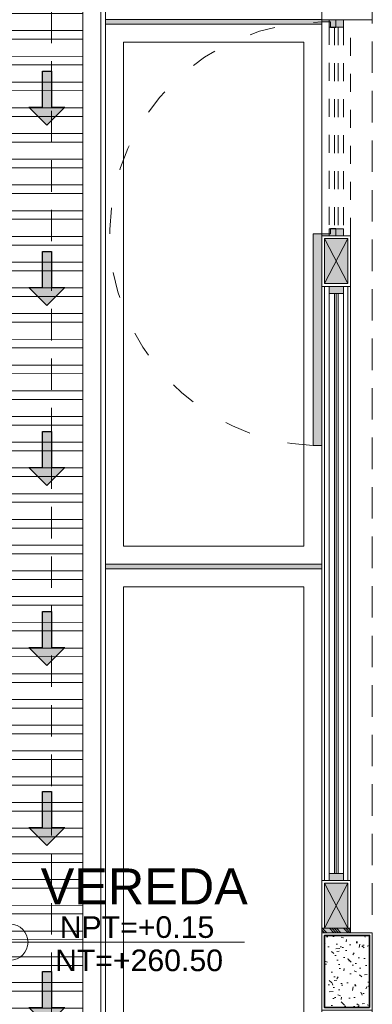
# Model space of a CAD drawing. Header units: millimetres. Extents: x -8931983 to 9630244, y 4 to 18563053.
# Tile 62 of 256: x 349133.6 to 349135.56, y 9281948.21 to 9281953.68. Entities that reach past the tile are written whole.
import ezdxf

# ---------------------------------------------------------------- set-up
doc = ezdxf.new("R2010")
doc.units = ezdxf.units.MM
for name, pattern in [('01 nivel$0$HIDDEN2', [0.1875, 0.125, -0.0625]), ('ACAD_ISO03W100', [30, 12, -18]), ('CONTINUA', [0]), ('DASHED2', [0.375, 0.25, -0.125]), ('HIDDEN', [9.524999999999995, 6.349999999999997, -3.174999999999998])]:
    doc.linetypes.add(name, pattern=pattern)
for name, color, linetype, lineweight in [('.', 7, 'Continuous', 0), ('0_ CUNETAS', 151, 'Continuous', 5), ('0_PROYECCIONES 1', 1, 'DASHED2', 0), ('0_VANOS', 30, 'Continuous', 9), ('COLUMNAS', 3, 'Continuous', 35), ('COLUMNETAS TOP', 253, 'Continuous', 0), ('CUNETAS', 5, 'Continuous', 0), ('G-ANNO-DIMS', 7, 'Continuous', 5), ('JUNTAS DE DILATACIÓN', 160, 'CONTINUA', 9), ('LPUERTAS', 7, 'Continuous', 5), ('MURO', 133, 'Continuous', 15), ('Proyecciones 2', 251, 'HIDDEN', 5), ('PUERTAS-1.5', 1, 'Continuous', 9), ('TARRAJEO', 32, 'Continuous', 0), ('TEXTO AMBIENTES', 7, 'Continuous', 30), ('vereda', 254, 'Continuous', 5)]:
    doc.layers.add(name, color=color, linetype=linetype, lineweight=lineweight)
doc.layers.add('0_COLUMNA ACHURADO', color=250, linetype='Continuous', lineweight=0, true_color=0x363636)
doc.layers.add('0_TEXTURA PISOS', color=252, linetype='Continuous', lineweight=0, true_color=0x8c8c8c)
doc.styles.add('Arial_1', font='arial.ttf', dxfattribs={"height": 0.15})

# ---------------------------------------------------------------- blocks, each defined once
blk = doc.blocks.new('*U3844')
at = {"layer": '.', "lineweight": 30}
h = blk.add_hatch(color=1, dxfattribs=at)
h.dxf.hatch_style = 1
h.paths.add_polyline_path([(-0.0249999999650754, -0.0500000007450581), (-0.0999999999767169, -0.0500000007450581), (0, -0.150000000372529), (0.1000000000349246, -0.0500000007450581), (0.0250000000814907, -0.0500000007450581), (0.0250000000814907, 0.1499999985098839), (-0.0249999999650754, 0.1499999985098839)])
at = {"layer": '0_ CUNETAS', "color": 1, "lineweight": 30}
blk.add_lwpolyline([(-0.099999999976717, -0.0500000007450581), (-0.0249999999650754, -0.0500000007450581), (-0.0249999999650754, 0.1499999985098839), (0.0250000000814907, 0.1499999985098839), (0.0250000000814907, -0.0500000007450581), (0.1000000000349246, -0.0500000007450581), (0, -0.150000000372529)], close=True, dxfattribs=at)
blk = doc.blocks.new('*U3817')
at = {"layer": '0_ CUNETAS', "color": 0, "linetype": 'ByBlock', "lineweight": -2, "transparency": 16777216}
for p in [(1.5e-15, 24), (1.4e-15, 23), (1.3e-15, 22), (1.3e-15, 21), (1.2e-15, 20), (1.2e-15, 19)]:
    blk.add_blockref('*U3844', p, dxfattribs=at)
blk = doc.blocks.new('red drenaje')
at = {"layer": '0_ CUNETAS', "lineweight": 0}
h = blk.add_hatch(dxfattribs=at)
h.set_pattern_fill('ANSI32', color=256, scale=0.015, angle=135)
h.set_pattern_definition([(180, (7.400000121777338, 110.9101056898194), (0, -0.142875), []), (180, (7.352375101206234, 110.9577307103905), (0, -0.142875), [])])
h.paths.add_polyline_path([(-17.48002956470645, 13.09315802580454), (-17.08002956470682, 13.09315802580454), (-17.08002956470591, 69.90510566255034), (-17.48002956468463, 69.90510566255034)])
for p, q in [((-16.98002956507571, 70.0281056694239), (-16.98002956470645, 13.09315802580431)), ((-17.080029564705, 69.90510566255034), (-17.08002956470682, 13.60000024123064))]:
    blk.add_line(p, q, dxfattribs=at)
blk.add_lwpolyline([(-17.48002956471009, 69.90510566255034), (-17.08002956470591, 69.90510566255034), (-17.08002956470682, 13.09315802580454), (-17.48002956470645, 13.09315802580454), (-17.48002956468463, 69.90510566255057)], dxfattribs=at)
blk.add_blockref('*U3817', (-17.27955911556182, 11.23743466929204, 684.917766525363), dxfattribs=at)
blk = doc.blocks.new('columnas topico y donaciones')
at = {"layer": '0_COLUMNA ACHURADO'}
h = blk.add_hatch(dxfattribs=at)
h.set_pattern_fill('AR-CONC', color=256, scale=0.00088, angle=90.00000000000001)
h.set_pattern_definition([(140, (0, 0), (0.0140263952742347, 0.1603225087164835), [0.016764, -0.184404]), (85.00000000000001, (0, 0), (-0.1681300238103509, -0.0310142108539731), [0.0134112, -0.1475237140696]), (190.4514447, (0.00116886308, 0.01336016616), (-0.1541036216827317, 0.1293082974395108), [0.014247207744, -0.156719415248]), (136.1842, (-0.044704, 0), (0.0369972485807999, 0.2385495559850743), [0.025146, -0.2766059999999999]), (186.63555761, (-0.04162092, 0.019879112), (-0.2177349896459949, 0.2089156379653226), [0.0213708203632, -0.2350793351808]), (81.18415117, (-0.044704, 0), (-0.2177349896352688, 0.2089156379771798), [0.0201167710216, -0.2212845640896]), (111, (-0.033528, 0.022352), (0.0899933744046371, 0.1334206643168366), [0.016764, -0.184404]), (56.00000000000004, (-0.033528, 0.022352), (-0.1620854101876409, 0.0543857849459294), [0.0134112, -0.1475232]), (161.451445, (-0.026028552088, 0.033470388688), (-0.0720920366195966, 0.1878064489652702), [0.014247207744, -0.1567191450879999]), (127.5, (0, 0), (-0.0744084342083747, 0.0027179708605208), [0, -0.14573504, 0, -0.1497584, 0, -0.148082]), (97.5, (0, 0), (-0.0881589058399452, 0.0588013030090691), [0, -0.08538464, 0, -0.14238224, 0, -0.0564388]), (57.50000000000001, (0, -0.04984496), (0.0050412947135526, 0.1193197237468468), [0, -0.05588, 0, -0.1743456, 0, -0.2313432]), (47.5, (0, -0.07219696), (-0.0223753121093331, 0.1303536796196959), [0, -0.072644, 0, -0.11578336, 0, -0.1642872])])
h.paths.add_polyline_path([(-7.049999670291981, 5.799999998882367), (-7.299999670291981, 5.799999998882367), (-7.299999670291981, 5.399999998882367), (-7.049999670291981, 5.399999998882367)])
at = {"layer": 'COLUMNAS', "color": 6}
blk.add_lwpolyline([(-7.049999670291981, 5.399999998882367), (-7.049999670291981, 5.799999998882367), (-7.299999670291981, 5.799999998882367), (-7.299999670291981, 5.399999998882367)], close=True, dxfattribs=at)
at = {"layer": 'TARRAJEO', "elevation": 7.823928e-10}
blk.add_lwpolyline([(-7.314999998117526, 10.88499999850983), (-7.314999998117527, 11.31500000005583), (-6.884999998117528, 11.31499999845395), (-6.884999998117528, 11.03499999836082), (-7.034999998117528, 11.03499999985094), (-7.034999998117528, 10.88499999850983)], close=True, dxfattribs=at)
at = {"layer": 'TARRAJEO'}
blk.add_lwpolyline([(-7.034999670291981, 5.384999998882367), (-7.034999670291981, 5.814999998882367), (-7.314999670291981, 5.814999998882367), (-7.314999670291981, 5.384999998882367)], close=True, dxfattribs=at)
blk = doc.blocks.new('00_PTA_ 01')
at = {"layer": 'PUERTAS-1.5', "true_color": 0xffffff}
h = blk.add_hatch(color=7, dxfattribs=at)
h.dxf.hatch_style = 1
h.paths.add_polyline_path([(1.970000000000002, 0.1050000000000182), (0.9900000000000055, 0.1049999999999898), (0.9900000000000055, 0.0649999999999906), (1.970000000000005, 0.0650000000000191)])
h = blk.add_hatch(color=7, dxfattribs=at)
h.dxf.hatch_style = 1
h.paths.add_polyline_path([(0, 0), (0.0349999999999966, 0), (0.0349999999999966, 0.0249999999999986), (0.009999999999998, 0.0250000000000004), (0.009999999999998, 0.0649999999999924), (0, 0.0649999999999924)])
h = blk.add_hatch(color=7, dxfattribs=at)
h.dxf.hatch_style = 1
h.paths.add_polyline_path([(1, 3.6e-15), (1, 0.0649999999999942), (0.9900000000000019, 0.0649999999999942), (0.9900000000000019, 0.0250000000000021), (0.9650000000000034, 0.0250000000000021), (0.9650000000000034, 3.6e-15)])
at = {"layer": 'PUERTAS-1.5'}
for points in [[(1.970000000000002, 0.1050000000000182), (0.9900000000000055, 0.1049999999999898), (0.9900000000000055, 0.0649999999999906), (1.970000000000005, 0.0650000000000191)], [(0, 0), (0.0349999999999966, 0), (0.0349999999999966, 0.0249999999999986), (0.009999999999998, 0.0250000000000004), (0.009999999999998, 0.0649999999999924), (0, 0.0649999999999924)], [(1, 3.6e-15), (1, 0.0649999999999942), (0.9900000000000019, 0.0649999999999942), (0.9900000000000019, 0.0250000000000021), (0.9650000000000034, 0.0250000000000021), (0.9650000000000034, 3.6e-15)]]:
    blk.add_lwpolyline(points, close=True, dxfattribs=at)
at = {"layer": 'PUERTAS-1.5', "linetype": 'ACAD_ISO03W100', "ltscale": 0.01}
blk.add_arc((0.9904164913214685, 0.0645919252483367), 0.9804165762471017, 2.362126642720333, 179.9761520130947, dxfattribs=at)
at = {"layer": 'PUERTAS-1.5', "linetype": 'HIDDEN', "ltscale": 0.25}
blk.add_arc((0.9900000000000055, 0.0650000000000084), 0.9799999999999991, 359.9999999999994, 1.2213e-12, dxfattribs=at)
blk = doc.blocks.new('*U1464')
at = {"linetype": 'Continuous', "lineweight": 0, "true_color": 0xbebebe}
for points in [[(3037.252435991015, 1360.543106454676), (3037.212435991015, 1360.543106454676), (3037.212435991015, 1360.463106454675), (3037.252435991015, 1360.463106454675)], [(3040.512435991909, 1360.543106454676), (3040.472435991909, 1360.543106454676), (3040.472435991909, 1360.463106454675), (3040.512435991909, 1360.463106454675)]]:
    blk.add_hatch(color=9, dxfattribs=at).paths.add_polyline_path(points)
at = {"layer": '0_VANOS', "linetype": 'Continuous'}
for p, q in [((3037.252435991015, 1360.513106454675), (3040.472435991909, 1360.513106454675)), ((3037.252435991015, 1360.503106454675), (3040.472435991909, 1360.503106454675)), ((3037.252435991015, 1360.493106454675), (3040.472435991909, 1360.493106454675))]:
    blk.add_line(p, q, dxfattribs=at)
for points in [[(3037.212435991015, 1360.543106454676), (3037.212435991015, 1360.463106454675), (3037.252435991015, 1360.463106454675), (3037.252435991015, 1360.543106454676)], [(3037.252435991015, 1360.543106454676), (3040.472435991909, 1360.543106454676), (3040.472435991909, 1360.463106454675), (3037.252435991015, 1360.463106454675)], [(3040.472435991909, 1360.543106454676), (3040.472435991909, 1360.463106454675), (3040.512435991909, 1360.463106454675), (3040.512435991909, 1360.543106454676)]]:
    blk.add_lwpolyline(points, close=True, dxfattribs=at)
blk = doc.blocks.new('*U1274')
at = {"linetype": 'Continuous', "true_color": 0xbebebe}
for points in [[(3032.131410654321, 1351.188780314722), (3032.131410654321, 1351.268780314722), (3032.171410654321, 1351.268780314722), (3032.171410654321, 1351.188780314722)], [(3033.291410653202, 1351.188780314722), (3033.291410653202, 1351.268780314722), (3033.331410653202, 1351.268780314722), (3033.331410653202, 1351.188780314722)]]:
    blk.add_hatch(color=9, dxfattribs=at).paths.add_polyline_path(points)
at = {"layer": '0_VANOS', "linetype": 'Continuous'}
for p, q in [((3032.131410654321, 1351.268780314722), (3032.171410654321, 1351.268780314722)), ((3032.131410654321, 1351.268780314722), (3032.131410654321, 1351.188780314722)), ((3032.171410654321, 1351.268780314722), (3032.171410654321, 1351.188780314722)), ((3033.291410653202, 1351.188780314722), (3033.291410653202, 1351.268780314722)), ((3033.291410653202, 1351.268780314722), (3033.331410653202, 1351.268780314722)), ((3033.331410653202, 1351.268780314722), (3033.331410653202, 1351.188780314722)), ((3032.171410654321, 1351.188780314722), (3032.131410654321, 1351.188780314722)), ((3033.331410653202, 1351.188780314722), (3033.291410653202, 1351.188780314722))]:
    blk.add_line(p, q, dxfattribs=at)
at = {"layer": '0_VANOS', "linetype": '01 nivel$0$HIDDEN2', "ltscale": 0.5}
for p, q in [((3032.170780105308, 1351.268780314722), (3033.29078010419, 1351.268780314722)), ((3032.171410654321, 1351.238780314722), (3033.291410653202, 1351.238780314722)), ((3032.171410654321, 1351.218780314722), (3033.291410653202, 1351.218780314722)), ((3032.171410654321, 1351.188780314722), (3033.291410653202, 1351.188780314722))]:
    blk.add_line(p, q, dxfattribs=at)
at = {"layer": '0_VANOS', "linetype": '01 nivel$0$HIDDEN2'}
blk.add_line((3033.291410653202, 1351.268780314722), (3033.331410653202, 1351.268780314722), dxfattribs=at)
blk = doc.blocks.new('edf 2 pg bloque')
at = {"layer": '.', "true_color": 0xadddf7, "transparency": 33554572}
h = blk.add_hatch(color=141, dxfattribs=at)
h.dxf.hatch_style = 1
h.paths.add_polyline_path([(-7.329999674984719, -5.5), (-7.329999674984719, -5.475000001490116), (-7.169999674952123, -5.475000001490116), (-7.169999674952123, -5.5)])
at = {"layer": 'COLUMNETAS TOP', "true_color": 0xc0c0c0}
for points in [[(-7.314999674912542, -1.644999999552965), (-7.314999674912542, -1.894999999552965), (-7.184999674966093, -1.894999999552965), (-7.184999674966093, -1.644999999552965)], [(-7.314999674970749, -5.475000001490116), (-7.314999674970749, -5.225000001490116), (-7.184999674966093, -5.225000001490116), (-7.184999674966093, -5.475000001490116)]]:
    blk.add_hatch(color=9, dxfattribs=at).paths.add_polyline_path(points)
at = {"layer": 'JUNTAS DE DILATACIÓN'}
h = blk.add_hatch(dxfattribs=at)
h.set_pattern_fill('ANSI34', color=256, scale=0.0029, angle=90.09396363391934)
h.set_pattern_definition([(135.0939636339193, (1525.811895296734, -5585.505869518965), (-0.0389999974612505, -0.0391281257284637), []), (135.0939636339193, (1525.811873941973, -5585.492848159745), (-0.0389999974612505, -0.0391281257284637), []), (135.0939636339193, (1525.81185258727, -5585.479826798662), (-0.0389999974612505, -0.0391281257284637), []), (135.0939636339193, (1525.811831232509, -5585.466805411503), (-0.0389999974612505, -0.0391281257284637), [])])
h.paths.add_polyline_path([(-7.329999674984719, -5.5), (-7.329999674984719, -5.475000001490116), (-7.169999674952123, -5.475000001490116), (-7.169999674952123, -5.5)])
at = {"layer": '0_PROYECCIONES 1', "ltscale": 0.7}
for points, elevation in [([(-8.830000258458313, 1.6699531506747), (1.49999973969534, 1.6699531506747), (1.49999973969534, -12.6600468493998), (-8.830000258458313, -12.6600468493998)], 1410.932808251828), ([(-7.050000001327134, -0.430000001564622), (-7.329999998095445, -0.430000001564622), (-7.329999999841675, -10.89999999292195), (-7.050000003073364, -10.89999999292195)], 726.0150417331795)]:
    blk.add_lwpolyline(points, close=True, dxfattribs=dict(at, elevation=elevation))
at = {"layer": 'COLUMNETAS TOP'}
for p, q in [((-7.314999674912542, -1.894999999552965, 726.0150417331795), (-7.184999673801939, -1.644999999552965, 726.0150417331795)), ((-7.314999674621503, -1.644999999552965, 726.0150417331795), (-7.184999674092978, -1.894999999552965, 726.0150417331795)), ((-7.314999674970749, -5.225000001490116, 726.0150417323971), (-7.184999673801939, -5.47499999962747, 726.0150417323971)), ((-7.314999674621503, -5.475000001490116, 726.0150417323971), (-7.184999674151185, -5.22499999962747, 726.0150417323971))]:
    blk.add_line(p, q, dxfattribs=at)
for points, elevation in [([(-7.314999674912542, -1.644999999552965), (-7.314999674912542, -1.894999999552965), (-7.184999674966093, -1.894999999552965), (-7.184999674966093, -1.644999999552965)], 726.0150417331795), ([(-7.314999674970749, -5.475000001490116), (-7.314999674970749, -5.225000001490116), (-7.184999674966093, -5.225000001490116), (-7.184999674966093, -5.475000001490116)], 726.0150417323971)]:
    blk.add_lwpolyline(points, close=True, dxfattribs=dict(at, elevation=elevation))
at = {"layer": 'JUNTAS DE DILATACIÓN', "elevation": 726.0150417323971}
blk.add_lwpolyline([(-7.329999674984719, -5.5), (-7.329999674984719, -5.475000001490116), (-7.169999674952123, -5.475000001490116), (-7.169999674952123, -5.5)], close=True, dxfattribs=at)
at = {"layer": 'MURO'}
for p, q in [((-7.314994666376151, -5.210000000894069, 726.0150417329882), (-7.314994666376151, -1.910000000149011, 726.0150417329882)), ((-7.184993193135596, -5.210000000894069, 726.0150417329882), (-7.184999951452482, -1.910000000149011, 726.0150417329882))]:
    blk.add_line(p, q, dxfattribs=at)
at = {"layer": 'Proyecciones 2', "linetype": 'DASHED2', "ltscale": 0.3, "elevation": 726.0150417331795}
blk.add_lwpolyline([(-7.170000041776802, -1.630000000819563), (-7.170000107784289, -0.430000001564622), (-7.329999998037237, -0.430000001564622), (-7.32999993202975, -1.630000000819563)], close=True, dxfattribs=at)
at = {"layer": 'TARRAJEO'}
for p, q in [((-7.329999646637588, -5.210000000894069, 726.0150417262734), (-7.329999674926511, -1.910000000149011, 726.0150417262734)), ((-7.169999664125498, -5.210000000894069, 726.0150417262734), (-7.169999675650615, -1.910000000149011, 726.0150417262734))]:
    blk.add_line(p, q, dxfattribs=at)
for points, elevation in [([(-7.329999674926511, -1.630000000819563), (-7.329999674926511, -1.910000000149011), (-7.169999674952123, -1.910000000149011), (-7.169999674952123, -1.630000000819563)], 726.0150417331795), ([(-7.329999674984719, -5.475000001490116), (-7.329999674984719, -5.210000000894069), (-7.169999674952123, -5.210000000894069), (-7.169999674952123, -5.475000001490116)], 726.0150417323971)]:
    blk.add_lwpolyline(points, close=True, dxfattribs=dict(at, elevation=elevation))
at = {"xscale": -1, "rotation": 90}
blk.add_blockref('*U1274', (1343.978780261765, 3031.70141065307, 726.0150417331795), dxfattribs=at)
at = {"layer": '0_VANOS', "xscale": -1, "rotation": 270}
blk.add_blockref('*U1464', (-1367.753106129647, -3042.422435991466, 726.0150417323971), dxfattribs=at)
at = {"layer": 'LPUERTAS', "xscale": -1.199999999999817, "yscale": 1.199999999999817, "zscale": 1.199999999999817, "rotation": 90}
blk.add_blockref('00_PTA_ 01', (-7.251999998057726, -0.430000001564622, 726.0150417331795), dxfattribs=at)
at = {"layer": 'TARRAJEO', "color": 6}
blk.add_blockref('columnas topico y donaciones', (-0.0149999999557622, -11.31499999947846, 726.0150417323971), dxfattribs=at)
blk = doc.blocks.new('JUNTA VEREDA')
at = {"layer": '.', "true_color": 0x939598}
h = blk.add_hatch(dxfattribs=at)
h.set_pattern_fill('ANGLE', color=252)
h.set_pattern_definition([(0, (0, 0), (0, 6.985), [5.08, -1.905]), (90, (0, 0), (-6.985, 4e-16), [5.08, -1.905])])
h.paths.add_polyline_path([(-0.01331989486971, 1.200000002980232), (0.0120801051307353, 1.200000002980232), (0.0120801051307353, 0), (-0.01331989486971, 0)])
h = blk.add_hatch(color=252, dxfattribs=at)
h.dxf.hatch_style = 1
h.paths.add_polyline_path([(0.0120801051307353, 1.200000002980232), (-0.01331989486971, 1.200000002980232), (-0.01331989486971, 0), (0.0120801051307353, 0)])
at = {"layer": '0_TEXTURA PISOS'}
h = blk.add_hatch(dxfattribs=at)
h.set_pattern_fill('ANGLE', color=256)
h.set_pattern_definition([(0, (-5477.766061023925, -1210.968031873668), (0, 6.985), [5.08, -1.905]), (90, (-5477.766061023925, -1210.968031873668), (-6.985, 4e-16), [5.08, -1.905])])
h.paths.add_polyline_path([(-0.01331989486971, 1.200000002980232), (0.0120801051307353, 1.200000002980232), (0.0120801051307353, 0), (-0.01331989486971, 0)])
at = {"layer": 'vereda'}
blk.add_lwpolyline([(-0.01331989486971, 1.200000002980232), (0.0120801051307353, 1.200000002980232), (0.0120801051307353, 0), (-0.01331989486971, 0)], close=True, dxfattribs=at)
blk = doc.blocks.new('Cotas de elevación - M_Cota de elevación - Destino rellenado-517392-Nivel 1')
at = {"layer": 'G-ANNO-DIMS'}
for p, q in [((0, -0.0015), (0, 0.0015)), ((-0.0015, 0), (0.013, 0))]:
    blk.add_line(p, q, dxfattribs=at)
blk.add_circle((0, 0), 0.001, dxfattribs=at)
blk = doc.blocks.new('verda bloque edf 02 pg')
at = {"layer": 'vereda'}
for points, elevation in [([(0, 3.7252903e-09), (-9.72999999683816, 3.7252903e-09), (-9.72999999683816, -13.32999999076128), (2.5611371e-09, -13.32999999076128)], 726.0150417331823), ([(-8.530030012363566, -4.253799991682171), (-8.530030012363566, -1.253799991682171), (-9.73003001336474, -1.253799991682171), (-9.730030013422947, -4.253799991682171)], 726.0150417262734), ([(-8.630030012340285, -4.1537999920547), (-8.630030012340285, -1.353799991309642), (-9.630030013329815, -1.353799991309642), (-9.63003001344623, -4.1537999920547)], 726.0150417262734), ([(-8.53000000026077, -7.279199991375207), (-8.53000000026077, -4.279199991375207), (-9.730000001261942, -4.279199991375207), (-9.730000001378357, -7.279199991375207)], 726.0150417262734), ([(-8.630000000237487, -7.179199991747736), (-8.630000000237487, -4.379199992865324), (-9.630000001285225, -4.379199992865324), (-9.63000000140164, -7.179199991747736)], 726.0150417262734)]:
    blk.add_lwpolyline(points, close=True, dxfattribs=dict(at, elevation=elevation))
at = {"layer": 'TEXTO AMBIENTES', "xscale": 99.99999999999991, "yscale": 99.99999999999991, "zscale": 99.99999999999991}
blk.add_blockref('Cotas de elevación - M_Cota de elevación - Destino rellenado-517392-Nivel 1', (-10.25965712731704, -6.351825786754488, 726.0150417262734), dxfattribs=at)
at = {"layer": 'vereda', "rotation": 90}
for p in [(-8.530030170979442, -1.240480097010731, 726.0150417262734), (-8.53000000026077, -4.265880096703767, 726.0150417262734)]:
    blk.add_blockref('JUNTA VEREDA', p, dxfattribs=at)
at = {"layer": 'TEXTO AMBIENTES', "insert": (-10.6896802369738, -5.942755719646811, 726.0150417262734), "char_height": 0.2, "width": 2.349898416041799, "attachment_point": 1, "style": 'Arial_1'}
blk.add_mtext('\\pxqc;VEREDA', dxfattribs=at)
at = {"layer": 'TEXTO AMBIENTES', "char_height": 0.12, "width": 0.9021418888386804, "attachment_point": 1, "line_spacing_factor": 0.9417779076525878, "style": 'Arial_1'}
for s, insert in [('NPT=+0.15', (-9.983937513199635, -6.208429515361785, 726.0150417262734)), ('NT=+260.50', (-10.00975948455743, -6.393050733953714, 726.0150417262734))]:
    blk.add_mtext(s, dxfattribs=dict(at, insert=insert))

msp = doc.modelspace()

# ---------------------------------------------------------------- hatches: boundary and pattern name
at = {"layer": '.', "true_color": 0x939598, "transparency": 33554559}
h = msp.add_hatch(dxfattribs=at)
h.set_pattern_fill('AR-SAND', color=252, scale=0.0087, angle=-90.00000000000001)
h.set_pattern_definition([(307.5, (0, 0), (0.4257895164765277, 0.0139202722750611), [0, -0.3358895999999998, 0, -0.3756659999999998, 0, -0.3590924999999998]), (277.5, (0, 0), (0.6236378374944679, -0.3910852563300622), [0, -0.1812035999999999, 0, -0.3027425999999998, 0, -0.1160144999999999]), (237.5, (0, 0.2718053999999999), (0.0012503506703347, -0.6881633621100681), [0, -0.1104899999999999, 0, -0.3977639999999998, 0, -0.5193029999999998]), (227.5, (0, 0.2718053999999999), (0.193948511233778, -0.6642941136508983), [0, -0.055245, 0, -0.2607563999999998, 0, -0.2983229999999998])])
edge = h.paths.add_edge_path()
edge.add_line((349130.3852684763, 9281921.531407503), (349130.3847586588, 9281920.381407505))
edge.add_line((349130.3847586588, 9281920.381407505), (349135.0647586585, 9281920.381407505))
edge.add_line((349135.0647586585, 9281920.381407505), (349135.0647485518, 9281921.531407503))
edge.add_arc((349138.0647485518, 9281921.531407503), 2.99999999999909, 89.99999999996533, 179.9999999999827, ccw=False)
edge.add_line((349138.0647485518, 9281924.531407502), (349138.9403453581, 9281924.531407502))
edge.add_arc((349138.9403496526, 9281921.531411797), 2.999995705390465, 8.202094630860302e-05, 90.0000820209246, ccw=False)
edge.add_line((349141.940345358, 9281921.531416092), (349141.9403554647, 9281918.001386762))
edge.add_line((349141.9403554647, 9281918.00138676), (349156.758601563, 9281918.00138676))
edge.add_line((349156.758601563, 9281918.00138676), (349156.758601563, 9281921.00138676))
edge.add_arc((349158.758601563, 9281921.00138676), 2, 90, 180, ccw=False)
edge.add_line((349158.758601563, 9281923.00138676), (349161.0004021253, 9281923.00138676))
edge.add_line((349161.0004021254, 9281923.001386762), (349161.0004021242, 9281955.074472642))
edge.add_line((349161.0004021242, 9281955.074472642), (349146.6847117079, 9281955.074472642))
edge.add_line((349146.6847117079, 9281955.074472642), (349146.6847117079, 9281941.899472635))
edge.add_line((349146.6847117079, 9281941.899472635), (349151.8257897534, 9281941.899472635))
edge.add_arc((349151.8257897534, 9281938.874472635), 3.024999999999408, -0.004437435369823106, 89.99999999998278, ccw=False)
edge.add_line((349154.8507897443, 9281938.874238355), (349154.8502452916, 9281931.844312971))
edge.add_arc((349151.8502447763, 9281931.84454584), 3.000000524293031, 269.99998998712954, 359.99555255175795, ccw=False)
edge.add_line((349151.8502442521, 9281928.844545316), (349151.0596959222, 9281928.844578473))
edge.add_line((349151.0596959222, 9281928.844578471), (349137.7847586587, 9281928.844545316))
edge.add_arc((349137.7847586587, 9281921.444545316), 7.399999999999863, 89.99999999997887, 180.0000000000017)

# ---------------------------------------------------------------- linework, layer by layer
at = {"layer": 'TARRAJEO', "elevation": 6.9060206e-09}
msp.add_lwpolyline([(349135.2796963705, 9281954.10451949), (349142.6096963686, 9281954.10451949), (349142.6096963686, 9281942.774498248), (349135.2796963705, 9281942.774498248)], close=True, dxfattribs=at)

# ---------------------------------------------------------------- next in the draw order: block references
at = {"lineweight": 5}
msp.add_blockref('edf 2 pg bloque', (349142.6096963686, 9281954.10451949, -726.0150417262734), dxfattribs=at)

# ---------------------------------------------------------------- next in the draw order: block references
msp.add_blockref('verda bloque edf 02 pg', (349143.8096963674, 9281954.904519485, -726.0150417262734), dxfattribs=at)
at = {"layer": 'CUNETAS', "color": 84, "lineweight": 30}
msp.add_blockref('red drenaje', (349151.0346959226, 9281918.001386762), dxfattribs=at)

doc.saveas('drawing.dxf')
